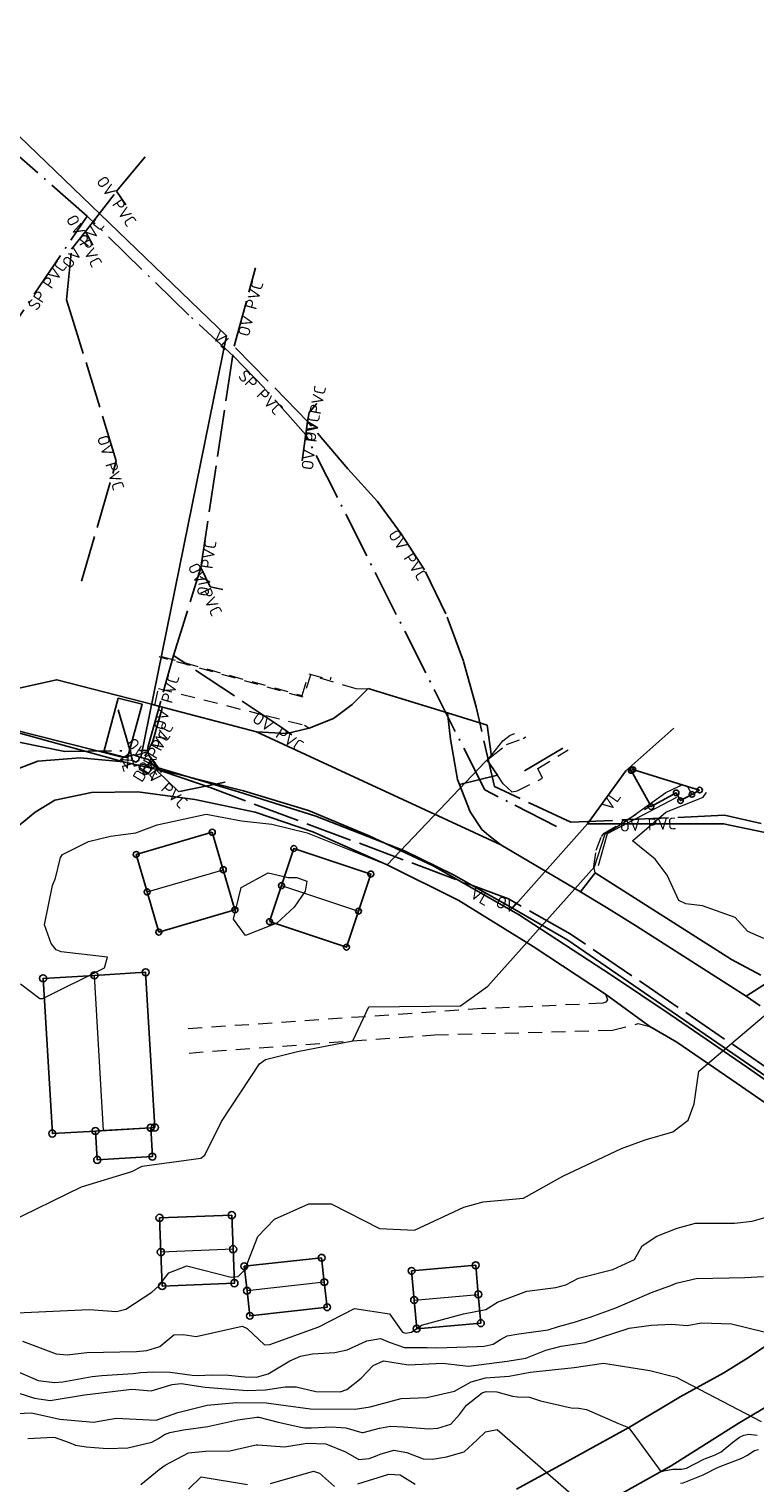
# Model space of a CAD drawing. Header units: metres. Extents: x 0 to 385757, y 0 to 6885278.
# Tile 84 of 108: x 308937 to 309015, y 6884476 to 6884632. Entities that reach past the tile are written whole.
import ezdxf

# ---------------------------------------------------------------- set-up
doc = ezdxf.new("R2010")
doc.units = ezdxf.units.M
for name, pattern in [('Drensledning', [8, 5, -0.9, 0.2, -0.8, 0.2, -0.9]), ('Overvann', [6, 5, -1]), ('Spillvann', [7, 5, -0.9, 0.2, -0.9]), ('STVEGKANT', [2.5, 1.5, -1])]:
    doc.linetypes.add(name, pattern=pattern)
for name, color, linetype in [('K--DI---', 7, 'Continuous'), ('K--DI---05009--TaksprangBunn', 9, 'Continuous'), ('K--DI---05014--Takkant-HUS_PRIKK', 8, 'Continuous'), ('K--DI---07536--GangfeltAvgrensning', 9, 'Continuous'), ('K--DI---09111--KantUtsnitt', 9, 'Continuous'), ('K--DI---Gjerde', 9, 'Continuous'), ('K--DI---LednTraseseksjon-DR-Sosiinfo', 9, 'Continuous'), ('K--DI---LednTraseseksjon-OV-Sosiinfo', 9, 'Continuous'), ('K--DI---LednTraseseksjon-SP-Sosiinfo', 9, 'Continuous'), ('K--DI---LednTraseseksjon-VL-Sosiinfo', 9, 'Continuous'), ('K--DI---VegAnnenAvgrensning', 9, 'Continuous'), ('K--DI---VegFiktivGrense', 9, 'Continuous')]:
    doc.layers.add(name, color=color, linetype=linetype)
for name, color, linetype, lineweight in [('K--DI---05081--Taksprang-HUSDIV', 8, 'Continuous', 9), ('K--DI---06002--MurLoddrett-STMUR', 8, 'STREK MED BDS208', 9), ('K--DI---07007--AnnetVegarealAvgrensning-STVEGKANT', 252, 'STVEGKANT', 20), ('K--DI---07018--Vegdekkekant-VKANT', 250, 'Continuous', 25), ('K--DI---08000--LednTraseseksjon-Drens', 32, 'Drensledning', 25), ('K--DI---08000--LednTraseseksjon-Over vann', 7, 'Overvann', 25), ('K--DI---08000--LednTraseseksjon-Spillvann', 3, 'Spillvann', 25), ('K--DI---08000--LednTraseseksjon-Vann', 5, 'Continuous', 25), ('K--DI---Høydekurve-KURVE', 8, 'Continuous', 9), ('K--DI---Høydekurve-TKURVE', 7, 'Continuous', 20), ('K--DI---Mønelinje-HUSDIV', 8, 'Continuous', 9)]:
    doc.layers.add(name, color=color, linetype=linetype, lineweight=lineweight)
doc.layers.add('K--DI---HUS_PRIKK', color=7, linetype='Continuous', true_color=0x000000)
doc.styles.add('Focus CAT', font='isocpeur.ttf')
doc.linetypes.add('STREK MED BDS208', pattern='A,3.5,[208,BDS.shx,S=128,R=0,X=0,Y=0]', length=3.5)

# ---------------------------------------------------------------- blocks, each defined once
blk = doc.blocks.new('BDS199')
at = {"layer": 'K--DI---'}
blk.add_circle((0, 0), 5, dxfattribs=at)

msp = doc.modelspace()

# ---------------------------------------------------------------- linework, layer by layer
at = {"layer": 'K--DI---05009--TaksprangBunn', "linetype": 'Continuous', "elevation": 9.24}
msp.add_lwpolyline([(308944.49, 6884514.09), (308950.39, 6884514.44)], dxfattribs=at)
at = {"layer": 'K--DI---05014--Takkant-HUS_PRIKK'}
for points in [[(309009.04, 6884550.53, 7.59), (309008.21, 6884550.07, 8.06), (309006.99, 6884549.4, 7.26), (309006.53, 6884550.24, 7.26), (309003.85, 6884548.76, 6.32), (309001.72, 6884552.62, 6.31), (309001.9, 6884552.72, 6.39)], [(308956.97, 6884546.02, 8.51), (308948.84, 6884543.65, 8.51), (308950.01, 6884539.64, 11.51), (308951.26, 6884535.35, 8.51), (308959.39, 6884537.73, 8.51), (308958.14, 6884542.02, 11.51), (308956.97, 6884546.02, 8.51)], [(308972.59, 6884537.59, 9.42), (308973.91, 6884541.56, 7.01), (308965.69, 6884544.29, 7.03), (308964.37, 6884540.32, 9.57)], [(308964.37, 6884540.32, 9.57), (308963.09, 6884536.47, 7.26)], [(308963.09, 6884536.47, 7.26), (308971.31, 6884533.74, 7), (308972.59, 6884537.59, 9.42)], [(308950.39, 6884514.44, 9.59), (308950.83, 6884514.47, 9.26), (308949.85, 6884531.06, 9.26), (308944.38, 6884530.73, 13.47), (308938.9, 6884530.41, 9.26), (308939.88, 6884513.82, 9.26), (308944.49, 6884514.09, 12.8)], [(308944.49, 6884514.09, 9.24), (308944.68, 6884511.01, 7.16), (308950.57, 6884511.36, 7.16), (308950.39, 6884514.44, 9.24)], [(308959.05, 6884505.1, 7.29), (308951.34, 6884504.81, 7.29), (308951.48, 6884501.16, 9.61), (308951.62, 6884497.53, 7.29), (308959.33, 6884497.83, 7.29), (308959.19, 6884501.46, 9.61), (308959.05, 6884505.1, 7.29)], [(308968.65, 6884500.55, 7.4), (308960.39, 6884499.64, 7.4), (308960.68, 6884497.02, 9.62), (308960.98, 6884494.34, 7.4), (308969.24, 6884495.26, 7.4), (308968.94, 6884497.94, 9.62), (308968.65, 6884500.55, 7.4)], [(308978.26, 6884499.15, 8.35), (308978.54, 6884496.03, 9.98), (308978.81, 6884492.96, 8.35), (308985.66, 6884493.56, 8.35), (308985.39, 6884496.63, 9.98), (308985.12, 6884499.75, 8.35), (308978.26, 6884499.15, 8.35)]]:
    msp.add_polyline3d(points, dxfattribs=at)
at = {"layer": 'K--DI---05081--Taksprang-HUSDIV'}
msp.add_polyline3d([(308950.39, 6884514.44, 9.59), (308945.36, 6884514.15, 13.47), (308944.49, 6884514.09, 12.8)], dxfattribs=at)
at = {"layer": 'K--DI---06002--MurLoddrett-STMUR'}
msp.add_polyline3d([(309006.55, 6884549.74, 5.39), (308999.17, 6884545.85, 5.35), (308998.21, 6884542.44, 4.74)], dxfattribs=at)
at = {"layer": 'K--DI---07007--AnnetVegarealAvgrensning-STVEGKANT'}
for points in [[(308973.57, 6884561.31, 2.71), (308972.33, 6884561.35, 2.71), (308967.47, 6884562.82, 2.7), (308966.67, 6884560.46, 2.68), (308951.3, 6884564.76, 2.47)], [(308951.56, 6884564.82, 2.27), (308966.56, 6884560.63, 2.32), (308967.27, 6884562.96, 2.32), (308969.6, 6884562.32, 2.32), (308969.67, 6884562.59, 2.32)], [(308950.82, 6884559.62, 2.44), (308951.21, 6884561.38, 2.5)], [(308951.21, 6884561.38, 2.5), (308962.68, 6884558.51, 2.7), (308966.82, 6884557.48, 2.71), (308967.33, 6884557.15, 2.79)], [(308986.8, 6884554.12, 3.01), (308988.39, 6884555.39, 2.91), (308990.2, 6884556.06, 2.92), (308990.47, 6884556.22, 2.91)], [(308988.99, 6884550.35, 3.34), (308989.54, 6884550.44, 3.34), (308992.26, 6884551.8, 3.67), (308991.75, 6884552.85, 3.67), (308995.01, 6884554.83, 3.69)], [(308988.99, 6884550.35, 3.34), (308988.04, 6884551.21, 3.33), (308987.46, 6884552.11, 3.28)], [(308997.89, 6884541.67, 3.99), (308997.72, 6884542.36, 3.99), (308998, 6884544.11, 3.99), (308998.55, 6884545.56, 3.99), (308998.83, 6884545.91, 3.97), (309003.8, 6884548.85, 3.91)], [(308998.97, 6884528.73, 4.38), (308999.21, 6884528.1, 4.39), (308999.02, 6884527.88, 4.39), (308998.71, 6884527.74, 4.39), (308985.81, 6884527.17, 4.43), (308954.36, 6884525.01, 3.87)], [(308954.5, 6884522.43, 3.87), (308980.72, 6884524.37, 4.06), (308999.72, 6884524.86, 4.29), (309002.47, 6884525.58, 4.3), (309003.71, 6884525.26, 4.38)]]:
    msp.add_polyline3d(points, dxfattribs=at)
at = {"layer": 'K--DI---07018--Vegdekkekant-VKANT', "flags": 128}
for points, elevation in [([(308940.33, 6884562.33), (308940.35, 6884562.32)], 2.15), ([(308973.57, 6884561.31), (308973.61, 6884561.38)], 2.71)]:
    msp.add_lwpolyline(points, dxfattribs=dict(at, elevation=elevation))
at = {"layer": 'K--DI---07018--Vegdekkekant-VKANT'}
for points in [[(308940.35, 6884562.32, 2.15), (308950.62, 6884559.67, 2.44), (308950.82, 6884559.62, 2.44)], [(308967.33, 6884557.15, 2.79), (308969.91, 6884558.19, 2.73), (308971.92, 6884559.69, 2.73), (308973.57, 6884561.31, 2.71)], [(308950.82, 6884559.62, 2.44), (308961.68, 6884556.74, 2.67)], [(308983.38, 6884551.14, 3.02), (308983.18, 6884551.66, 3), (308982.42, 6884555.97, 2.91), (308982.11, 6884558.78, 2.84)], [(308961.68, 6884556.74, 2.67), (308964.92, 6884556.58, 2.73), (308967.33, 6884557.15, 2.79)], [(308947.48, 6884553.56, 2.29), (308942.85, 6884553.96, 2.2), (308938.34, 6884553.63, 2.19), (308934.42, 6884552.14, 2.2), (308932.31, 6884550.6, 2.2), (308930.49, 6884548.48, 2.22), (308929.62, 6884546.84, 2.22), (308929.01, 6884544.18, 2.23), (308929, 6884540.73, 2.27), (308928.84, 6884536, 2.34), (308926.23, 6884527.36, 2.49), (308922.42, 6884515.51, 2.55), (308919.24, 6884508.11, 2.6), (308917.1, 6884504.24, 2.61), (308914.1, 6884499.71, 2.62), (308911.13, 6884496.27, 2.71), (308908.54, 6884493.81, 2.89), (308904.19, 6884491.14, 2.97), (308898.25, 6884488.1, 3.34), (308889.82, 6884485.11, 3.77), (308890.49, 6884482.85, 3.8)], [(309025.32, 6884509.99, 6.18), (309024.97, 6884510.81, 6.14), (309024.31, 6884512, 6), (309023.01, 6884513.75, 5.74), (309021.3, 6884515.67, 5.69), (309018.53, 6884517.83, 5.69), (309014.16, 6884520.88, 5.4), (309005.89, 6884526.53, 4.82), (308999.61, 6884530.76, 4.2), (308989.69, 6884537.22, 3.79), (308980.56, 6884542.42, 3.06), (308973.72, 6884545.65, 2.9), (308967.24, 6884548.35, 2.66), (308960.31, 6884550.45, 2.47), (308953.39, 6884552.2, 2.41), (308947.48, 6884553.56, 2.29)], [(308986.8, 6884554.12, 3.01), (308986.34, 6884553.73, 2.97), (308987.46, 6884552.11, 3.28)], [(308998.97, 6884528.73, 4.38), (308991.26, 6884533.8, 4.06), (308983.32, 6884538.72, 3.56), (308975.66, 6884542.53, 3), (308967.7, 6884546.06, 2.86), (308961.55, 6884548.16, 2.64), (308955.11, 6884549.52, 2.58), (308949, 6884550.34, 2.58), (308944.05, 6884550.27, 2.56), (308940.16, 6884549.46, 2.55), (308938.05, 6884548.18, 2.52), (308936.22, 6884546.66, 2.53)], [(308987.81, 6884544.67, 3.44), (308986.53, 6884545.66, 3.39), (308985.76, 6884546.33, 3.38), (308984.53, 6884548.2, 3.15), (308983.38, 6884551.14, 3.02)], [(308996.3, 6884539.64, 3.82), (308987.81, 6884544.67, 3.44)], [(309015.58, 6884530.75, 4.83), (309012.44, 6884532.42, 4.61), (308997.89, 6884541.67, 3.99)], [(309014, 6884528.5, 4.73), (309002.3, 6884535.97, 4.12), (308999.1, 6884537.98, 3.95), (308996.3, 6884539.64, 3.82)], [(309015.52, 6884527.47, 4.89), (309014, 6884528.5, 4.73)], [(309023.97, 6884505.82, 6.47), (309023.41, 6884508.91, 6.19), (309022.55, 6884510.67, 6.07), (309021.27, 6884512.51, 5.95), (309019.98, 6884513.85, 5.79), (309018.36, 6884515.29, 5.71), (309016.03, 6884517.12, 5.51), (309012.47, 6884519.56, 5.3), (309006.59, 6884523.58, 4.86), (309003.71, 6884525.26, 4.38)], [(308986.85, 6884468.15, 11.49), (308994.08, 6884471.8, 11.19), (309000.02, 6884474.98, 10.54), (309006, 6884478.3, 9.88), (309013.15, 6884482.85, 9.21), (309019.74, 6884486.77, 8.43), (309024.96, 6884489.89, 8), (309031.18, 6884492.99, 7.67), (309034.93, 6884494.77, 7.68), (309037.15, 6884495.68, 7.68), (309038.02, 6884495.82, 7.85)], [(309016.23, 6884491.21, 8.43), (309014.27, 6884489.88, 8.58), (309011.61, 6884488.26, 8.91), (309006.95, 6884485.67, 9.6), (309001.53, 6884482.46, 9.99), (308995.22, 6884478.95, 10.63), (308989.48, 6884475.81, 11.12)]]:
    msp.add_polyline3d(points, dxfattribs=at)
at = {"layer": 'K--DI---07536--GangfeltAvgrensning'}
msp.add_polyline3d([(308946.9094, 6884560.3502, 2.13), (308945.3694, 6884554.6102, 2.04), (308947.9194, 6884553.9702, 2.04), (308949.4694, 6884559.7102, 2.26), (308946.9094, 6884560.3502, 2.13)], dxfattribs=at)
at = {"layer": 'K--DI---07536--GangfeltAvgrensning', "linetype": 'Continuous'}
msp.add_polyline3d([(308946.91, 6884560.35, 2.13), (308945.37, 6884554.61, 2.04), (308947.92, 6884553.97, 2.04), (308949.47, 6884559.71, 2.26), (308946.91, 6884560.35, 2.13)], dxfattribs=at)
at = {"layer": 'K--DI---08000--LednTraseseksjon-Drens'}
for points in [[(308941.2, 6884554.66), (308950.12, 6884554.76), (308950.63, 6884555.74), (308951.6, 6884559.27)], [(308949.76, 6884554.17), (308950.12, 6884554.76)]]:
    msp.add_lwpolyline(points, dxfattribs=at)
at = {"layer": 'K--DI---08000--LednTraseseksjon-Over vann'}
for points in [[(308941.8, 6884601.69), (308941.41, 6884602.92), (308941.93, 6884608.35), (308943.43, 6884610.24), (308946.75, 6884614.54), (308949.81, 6884618.22)], [(308947.74, 6884613.08), (308946.75, 6884614.54)], [(308944.21, 6884608.78), (308943.43, 6884610.24)], [(308959.31, 6884597.96), (308961.6, 6884606.34)], [(308943.01, 6884572.84), (308946.71, 6884585.7), (308941.8, 6884601.69)], [(308952.82, 6884564.93), (308955.75, 6884574.32), (308959.31, 6884597.96)], [(308987.12, 6884550.93), (308985.15, 6884559.44), (308983.81, 6884564.31), (308981.94, 6884569.36), (308979.64, 6884574.08), (308977.16, 6884577.9), (308974.61, 6884581.37), (308971.46, 6884584.88), (308967.13, 6884589.93), (308959.31, 6884597.96)], [(308968.13, 6884591.83), (308967.32, 6884590.88), (308967.13, 6884589.93)], [(308966.59, 6884585.73), (308967.13, 6884589.93)], [(308958.1, 6884571.97), (308956.75, 6884572.25), (308955.75, 6884574.32)], [(308950.13, 6884555.21), (308952.82, 6884564.93)], [(308965.48, 6884556.43), (308964.34, 6884557.27), (308952.82, 6884564.93)], [(308941.2, 6884554.66), (308922.78, 6884558.39)], [(308950.13, 6884555.21), (308950.07, 6884555), (308950.16, 6884554.28), (308951.4, 6884552.64), (308956.76, 6884550.79)], [(309113.62, 6884453.86), (309099.41, 6884462.4), (309090.39, 6884464.67), (309085.33, 6884469.88), (309021.62, 6884517.16), (308995.22, 6884535.18), (308988.61, 6884538.89), (308956.76, 6884550.79), (308951.4, 6884552.64), (308950.82, 6884553.43), (308950.16, 6884554.28), (308950.07, 6884555), (308950.13, 6884555.21)], [(309080.02, 6884532.55), (309011.71, 6884547.84), (308995.28, 6884547.09), (308987.12, 6884550.93)]]:
    msp.add_lwpolyline(points, dxfattribs=at)
msp.add_polyline3d([(308958.35, 6884551.37, 3.41), (308953.4, 6884550.35, 3.6), (308951.13, 6884552.54, 0), (308950.82, 6884553.43, 0)], dxfattribs=at)
at = {"layer": 'K--DI---08000--LednTraseseksjon-Spillvann'}
for points in [[(308943.6, 6884611.88), (308933.05, 6884621.13), (308931.37, 6884622.58), (308922.47, 6884630.5), (308920.45, 6884631.86)], [(308934.04, 6884597.71), (308943.6, 6884611.88)], [(308993.76, 6884546.64), (308986.08, 6884550.55), (308966.96, 6884588.5), (308962.58, 6884593.46), (308959.24, 6884596.89), (308954.47, 6884601.28), (308943.6, 6884611.88)]]:
    msp.add_lwpolyline(points, dxfattribs=at)
at = {"layer": 'K--DI---08000--LednTraseseksjon-Vann'}
for points in [[(308949.33, 6884554), (308958.49, 6884599.06), (308925.72, 6884630.61)], [(308949.33, 6884554), (308948.54, 6884554.29), (308947.48, 6884554), (308913.94, 6884562.49)], [(308949.2, 6884554.05), (308949.08, 6884553.69), (308948.8, 6884553.53), (308948.44, 6884553.69), (308948.33, 6884554.07), (308948.27, 6884554.46), (308946.9, 6884559.11)], [(308989.03, 6884537.9), (308997.06, 6884546.91), (309001.15, 6884552.57), (309006.29, 6884557.16)], [(309088.58, 6884452.43), (309088.59, 6884461.94), (309087.58, 6884466.16), (309084.71, 6884469.54), (309021.44, 6884516.27), (308994.95, 6884534.49), (308989.03, 6884537.9), (308982.73, 6884541.48), (308977.52, 6884544.04), (308968.02, 6884547.74), (308959.78, 6884550.35), (308950.82, 6884553.03), (308950.16, 6884553.81), (308949.33, 6884554)]]:
    msp.add_lwpolyline(points, dxfattribs=at)
msp.add_polyline3d([(308997.06, 6884546.91, 0), (309011.6, 6884546.94, 5.26), (309032.1, 6884542.64, 5.31), (309032.1, 6884534.71, 5.4)], dxfattribs=at)
at = {"layer": 'K--DI---09111--KantUtsnitt', "linetype": 'Continuous'}
for points in [[(308940.33, 6884562.33), (308926.68, 6884559.29)], [(308982.11, 6884558.78), (308973.61, 6884561.38)], [(308986.35, 6884557.48), (308982.11, 6884558.78)], [(309009.04, 6884550.53), (309007.73, 6884550.93), (309001.9, 6884552.72)]]:
    msp.add_lwpolyline(points, dxfattribs=at)
for points, elevation in [([(308940.33, 6884562.33), (308940.35, 6884562.32)], 2.15), ([(308973.57, 6884561.31), (308973.61, 6884561.38)], 2.71), ([(309003.71, 6884525.26), (308998.97, 6884528.73)], 4.38)]:
    msp.add_lwpolyline(points, dxfattribs=dict(at, elevation=elevation))
for points in [[(308940.35, 6884562.32, 2.15), (308950.62, 6884559.67, 2.44), (308950.82, 6884559.62, 2.44)], [(308967.33, 6884557.15, 2.79), (308969.91, 6884558.19, 2.73), (308971.92, 6884559.69, 2.73), (308973.57, 6884561.31, 2.71)], [(308926.68, 6884559.29, 2.17), (308947.48, 6884553.56, 2.29)], [(308950.82, 6884559.62, 2.44), (308961.68, 6884556.74, 2.67)], [(308983.38, 6884551.14, 3.02), (308983.18, 6884551.66, 3), (308982.42, 6884555.97, 2.91), (308982.11, 6884558.78, 2.84)], [(308961.68, 6884556.74, 2.67), (308964.92, 6884556.58, 2.73), (308967.33, 6884557.15, 2.79)], [(308961.68, 6884556.74, 2.67), (308987.81, 6884544.67, 3.44)], [(308986.35, 6884557.48, 2.85), (308986.8, 6884554.12, 3.01)], [(308947.48, 6884553.56, 2.29), (308942.85, 6884553.96, 2.2), (308938.34, 6884553.63, 2.19), (308934.42, 6884552.14, 2.2), (308932.31, 6884550.6, 2.2), (308930.49, 6884548.48, 2.22), (308929.62, 6884546.84, 2.22), (308929.01, 6884544.18, 2.23), (308929, 6884540.73, 2.27), (308928.84, 6884536, 2.34), (308926.23, 6884527.36, 2.49), (308922.42, 6884515.51, 2.55), (308919.24, 6884508.11, 2.6), (308917.1, 6884504.24, 2.61), (308914.1, 6884499.71, 2.62), (308911.13, 6884496.27, 2.71), (308908.54, 6884493.81, 2.89), (308904.19, 6884491.14, 2.97), (308898.25, 6884488.1, 3.34), (308889.82, 6884485.11, 3.77), (308890.49, 6884482.85, 3.8)], [(309025.32, 6884509.99, 6.18), (309024.97, 6884510.81, 6.14), (309024.31, 6884512, 6), (309023.01, 6884513.75, 5.74), (309021.3, 6884515.67, 5.69), (309018.53, 6884517.83, 5.69), (309014.16, 6884520.88, 5.4), (309005.89, 6884526.53, 4.82), (308999.61, 6884530.76, 4.2), (308989.69, 6884537.22, 3.79), (308980.56, 6884542.42, 3.06), (308973.72, 6884545.65, 2.9), (308967.24, 6884548.35, 2.66), (308960.31, 6884550.45, 2.47), (308953.39, 6884552.2, 2.41), (308947.48, 6884553.56, 2.29)], [(308986.8, 6884554.12, 3.01), (308986.34, 6884553.73, 2.97), (308987.46, 6884552.11, 3.28)], [(308987.46, 6884552.11, 3.28), (308983.38, 6884551.14, 3.02)], [(308998.97, 6884528.73, 4.38), (308991.26, 6884533.8, 4.06), (308983.32, 6884538.72, 3.56), (308975.66, 6884542.53, 3), (308967.7, 6884546.06, 2.86), (308961.55, 6884548.16, 2.64), (308955.11, 6884549.52, 2.58), (308949, 6884550.34, 2.58), (308944.05, 6884550.27, 2.56), (308940.16, 6884549.46, 2.55), (308938.05, 6884548.18, 2.52), (308936.22, 6884546.66, 2.53)], [(308987.81, 6884544.67, 3.44), (308986.53, 6884545.66, 3.39), (308985.76, 6884546.33, 3.38), (308984.53, 6884548.2, 3.15), (308983.38, 6884551.14, 3.02)], [(308996.3, 6884539.64, 3.82), (308987.81, 6884544.67, 3.44)], [(308997.89, 6884541.67, 3.99), (308996.3, 6884539.64, 3.82)], [(309015.58, 6884530.75, 4.83), (309012.44, 6884532.42, 4.61), (308997.89, 6884541.67, 3.99)], [(309014, 6884528.5, 4.73), (309002.3, 6884535.97, 4.12), (308999.1, 6884537.98, 3.95), (308996.3, 6884539.64, 3.82)], [(309014, 6884528.5, 4.73), (309017.19, 6884530.53, 4.9)], [(309015.52, 6884527.47, 4.89), (309014, 6884528.5, 4.73)], [(309023.97, 6884505.82, 6.47), (309023.41, 6884508.91, 6.19), (309022.55, 6884510.67, 6.07), (309021.27, 6884512.51, 5.95), (309019.98, 6884513.85, 5.79), (309018.36, 6884515.29, 5.71), (309016.03, 6884517.12, 5.51), (309012.47, 6884519.56, 5.3), (309006.59, 6884523.58, 4.86), (309003.71, 6884525.26, 4.38)], [(308986.85, 6884468.15, 11.49), (308994.08, 6884471.8, 11.19), (309000.02, 6884474.98, 10.54), (309006, 6884478.3, 9.88), (309013.15, 6884482.85, 9.21), (309019.74, 6884486.77, 8.43), (309024.96, 6884489.89, 8), (309031.18, 6884492.99, 7.67), (309034.93, 6884494.77, 7.68), (309037.15, 6884495.68, 7.68), (309038.02, 6884495.82, 7.85)], [(309016.23, 6884491.21, 8.43), (309014.27, 6884489.88, 8.58), (309011.61, 6884488.26, 8.91), (309006.95, 6884485.67, 9.6), (309001.53, 6884482.46, 9.99), (308995.22, 6884478.95, 10.63), (308989.48, 6884475.81, 11.12)]]:
    msp.add_polyline3d(points, dxfattribs=at)
at = {"layer": 'K--DI---Gjerde', "linetype": 'Continuous'}
msp.add_polyline3d([(308994.41, 6884555.01, 4.57), (308990.34, 6884552.59, 4.53)], dxfattribs=at)
at = {"layer": 'K--DI---Høydekurve-KURVE', "flags": 128}
for points, elevation in [([(308936.49, 6884529.83), (308938.54, 6884528.27), (308938.87, 6884528.24), (308945.47, 6884531.54), (308945.77, 6884532.68), (308940.81, 6884533.25), (308940.3, 6884533.46), (308939.74, 6884534.13), (308939.04, 6884536.14), (308939.88, 6884540.33), (308940.23, 6884541.13), (308940.75, 6884543.34), (308940.96, 6884543.66), (308943.76, 6884545.02), (308946.08, 6884545.61), (308948.79, 6884545.97), (308951.07, 6884546.8), (308956.31, 6884547.94), (308960.1, 6884547.23), (308963.32, 6884546.89), (308967.12, 6884545.97), (308975.66, 6884542.53), (308986.83, 6884554.29), (308988.02, 6884555.8), (308988.78, 6884556.41), (308989.28, 6884556.58)], 3), ([(308935.12, 6884504.29), (308942.98, 6884508.13), (308948.36, 6884509.76), (308949.48, 6884510.32), (308955.74, 6884511.18), (308956.19, 6884511.51), (308957.97, 6884515.11), (308962.03, 6884521.26), (308962.66, 6884521.73), (308966.07, 6884522.6), (308971.98, 6884523.72), (308973.69, 6884527.35), (308983.48, 6884527.46), (308986.42, 6884529.59), (308997.8, 6884542.34), (308998.94, 6884545.87), (309000.95, 6884547.05), (309005.42, 6884550.27), (309006.85, 6884550.96), (309007.12, 6884551.12)], 4), ([(308963.87, 6884536.32), (308960.51, 6884535), (308959.22, 6884536.75), (308960.07, 6884540.11), (308962.93, 6884541.68), (308965.07, 6884541.2), (308966, 6884541.19), (308967.08, 6884540.78), (308966.9, 6884539.72), (308965.72, 6884538.02), (308963.87, 6884536.32)], 4), ([(308936.68, 6884491.65), (308940.29, 6884490.27), (308941.48, 6884490.19), (308943.58, 6884490.42), (308948.86, 6884490.53), (308949.98, 6884490.64), (308951.37, 6884491.07), (308952.86, 6884492.31), (308953.87, 6884492.36), (308955.23, 6884492.13), (308960.17, 6884493.23), (308960.69, 6884492.99), (308962.54, 6884491.24), (308963.11, 6884491.29), (308968.37, 6884493.18), (308972.15, 6884495.11), (308975.91, 6884494.55), (308977.3, 6884492.6), (308977.6, 6884492.48), (308978.24, 6884492.59), (308979.34, 6884493.35), (308983.8, 6884494.55), (308986.18, 6884495.01), (308987.45, 6884495.82), (308990.58, 6884496.98), (308993.67, 6884497.38), (308994.75, 6884497.64), (308996.11, 6884498.35), (308999.77, 6884499.29), (309002.09, 6884500.36), (309002.9, 6884501.81), (309004.48, 6884502.87), (309006.65, 6884503.72), (309008.59, 6884504.26), (309012.77, 6884504.23), (309014.65, 6884504.46), (309016.64, 6884505.04)], 6), ([(308936.41, 6884488.28), (308938.36, 6884487.43), (308940.1, 6884487.21), (308941, 6884487.29), (308944.12, 6884487.85), (308945.17, 6884487.96), (308948.51, 6884488.18), (308949.35, 6884488.27), (308950.7, 6884488.37), (308952.46, 6884488.32), (308954.81, 6884488), (308955.4, 6884487.96), (308956.97, 6884488.05), (308958.69, 6884488), (308960.45, 6884487.82), (308961.68, 6884487.78), (308962.94, 6884488.15), (308965.26, 6884489.55), (308966.39, 6884490.04), (308967.66, 6884490.29), (308970.06, 6884490.41), (308971.38, 6884490.7), (308973.48, 6884491.66), (308974.94, 6884491.91), (308975.88, 6884491.52), (308977.49, 6884490.97), (308978.81, 6884490.96), (308979.92, 6884490.97), (308980.96, 6884490.93), (308985.25, 6884491.06), (308986.02, 6884491.1), (308986.97, 6884491.33), (308987.76, 6884491.81), (308988.47, 6884492.19), (308989.72, 6884492.41), (308992.85, 6884492.85), (308993.97, 6884493.19), (308995.76, 6884493.71), (308996.43, 6884493.9), (308997.34, 6884494.21), (309000.1, 6884495.21), (309001.59, 6884495.84), (309003.91, 6884496.83), (309006.14, 6884497.67), (309006.52, 6884497.82), (309008.68, 6884498.33), (309012.19, 6884498.42), (309013.87, 6884498.44), (309015.86, 6884498.55)], 7), ([(308935.42, 6884486.36), (308937.98, 6884485.54), (308939.64, 6884485.3), (308943.32, 6884485.9), (308948.37, 6884486.51), (308950.45, 6884486.34), (308952.68, 6884487.02), (308953.65, 6884487.1), (308956.2, 6884486.72), (308960.7, 6884486.37), (308962.64, 6884486.43), (308964.75, 6884486.77), (308965.92, 6884486.76), (308968.02, 6884486.26), (308970.62, 6884486.22), (308971.35, 6884486.48), (308972.86, 6884487.69), (308974.15, 6884489.03), (308975.27, 6884489.55), (308977.92, 6884489.09), (308981.58, 6884489.28), (308984.33, 6884488.95), (308988.48, 6884489.48), (308990.48, 6884489.81), (308992.6, 6884490.68), (308994.26, 6884491.1), (308996.8, 6884491.48), (309001.5, 6884493.02), (309003.86, 6884493.36), (309006.03, 6884493.45), (309007.72, 6884493.31), (309009.24, 6884493.6), (309012.44, 6884493.47), (309026.12, 6884490.13)], 8), ([(308936.08, 6884483.9), (308937.64, 6884483.98), (308940.69, 6884483.29), (308944.28, 6884482.99), (308946.71, 6884483.41), (308950.96, 6884483.19), (308953.3, 6884484.02), (308956.44, 6884484.81), (308959.55, 6884485.07), (308962.71, 6884485.06), (308967.45, 6884484.39), (308972.24, 6884484.38), (308973.85, 6884484.62), (308977.14, 6884485.52), (308979.9, 6884485.61), (308982.84, 6884486.28), (308984.62, 6884487.3), (308986.16, 6884487.7), (308988.69, 6884487.89), (308990.92, 6884488.33), (308995.64, 6884488.81), (308998.76, 6884489.27), (309003.71, 6884488.5), (309006.53, 6884487.78), (309015.61, 6884483.06)], 9), ([(308949.35, 6884476.32), (308951.28, 6884477.91), (308951.94, 6884478.37), (308954.44, 6884479.7), (308956.26, 6884479.87), (308958.83, 6884479.91), (308961.67, 6884480.56), (308961.85, 6884480.57), (308964.68, 6884480.34), (308966.69, 6884480.68), (308967.08, 6884480.74), (308969.11, 6884480.68), (308971.2, 6884479.82), (308972.63, 6884478.98), (308973.73, 6884479.09), (308974.57, 6884479.42), (308974.89, 6884479.57), (308976.35, 6884480), (308977.77, 6884479.73), (308979.5, 6884479.06), (308980.51, 6884479.04), (308982, 6884479.26), (308983.89, 6884479.79), (308985.28, 6884481.08), (308986.16, 6884481.94), (308987.41, 6884482.18), (308997.75, 6884473.23)], 11), ([(309006.98, 6884476.46), (309007.27, 6884476.51), (309009.42, 6884477.34), (309010.07, 6884477.68), (309010.52, 6884477.93), (309010.81, 6884478.07), (309011.31, 6884478.28), (309013.53, 6884479.12), (309014.07, 6884479.41), (309014.91, 6884479.95), (309015.34, 6884480.05)], 11), ([(308954.44, 6884475.83), (308955.79, 6884477.14), (308960.72, 6884476.33)], 12), ([(308963.19, 6884476.44), (308967.79, 6884477.75), (308968.42, 6884477.52), (308970.02, 6884476.09)], 12), ([(308972.52, 6884476.38), (308975.83, 6884477.41), (308977.04, 6884477.36), (308978.65, 6884476.36)], 12)]:
    msp.add_lwpolyline(points, dxfattribs=dict(at, elevation=elevation))
at = {"layer": 'K--DI---Høydekurve-TKURVE', "flags": 128}
for points, elevation in [([(309015.89, 6884534.67), (309014.2, 6884535.41), (309012.82, 6884536.9), (309009.33, 6884538.15), (309007.58, 6884538.36), (309006.8, 6884538.74), (309005.58, 6884541.44), (309004.3, 6884543.13), (309001.88, 6884545.11), (309005.44, 6884548.16), (309009.42, 6884549.76), (309009.74, 6884550.24), (309009.76, 6884550.31)], 5), ([(308935.34, 6884494.61), (308943.8, 6884495.02), (308946.74, 6884494.8), (308947.73, 6884495.07), (308950.51, 6884496.88), (308951.25, 6884497.54), (308952.33, 6884498.92), (308954.25, 6884499.68), (308958.98, 6884498.48), (308959.73, 6884498.55), (308960.43, 6884499.27), (308961.83, 6884502.83), (308963.61, 6884504.68), (308967.27, 6884506.3), (308969.67, 6884506.3), (308974.84, 6884503.68), (308978.58, 6884503.49), (308983.84, 6884505.95), (308985.9, 6884506.51), (308990.23, 6884506.93), (308994.43, 6884509.26), (309000.68, 6884512.21), (309003.21, 6884513.16), (309006.17, 6884514.01), (309007.8, 6884515.25), (309008.45, 6884516.99), (309008.95, 6884520.5), (309016.86, 6884527.17)], 5), ([(308937.27, 6884481.24), (308939.98, 6884481.36), (308940.18, 6884481.33), (308941.68, 6884480.82), (308942.37, 6884480.53), (308943.5, 6884480.33), (308944.37, 6884480.27), (308945.76, 6884480.15), (308947.96, 6884480.25), (308950.51, 6884480.84), (308951.24, 6884481.24), (308951.87, 6884481.65), (308952.42, 6884481.88), (308953.89, 6884482.16), (308956.5, 6884482.51), (308959.71, 6884483.23), (308961.74, 6884483.53), (308961.95, 6884483.51), (308964, 6884482.98), (308966.42, 6884482.44), (308966.84, 6884482.39), (308967.58, 6884482.39), (308969.69, 6884482.47), (308971.24, 6884482.39), (308972.93, 6884481.89), (308973.09, 6884481.86), (308974.82, 6884482.33), (308976.01, 6884482.54), (308977.41, 6884482.47), (308980.11, 6884482.26), (308981.06, 6884482.34), (308982.45, 6884482.78), (308983.38, 6884483.78), (308984.13, 6884484.78), (308985.8, 6884486.13), (308986.24, 6884486.27), (308987.37, 6884486.21), (308989.05, 6884485.75), (308989.58, 6884485.69), (308990.85, 6884485.64), (308992.03, 6884485.25), (308995.31, 6884484.52), (308996.13, 6884484.48), (308996.96, 6884484.33), (309000.37, 6884482.82), (309001.43, 6884482.41), (309001.89, 6884481.79), (309004.89, 6884477.69), (309005.09, 6884477.73), (309005.21, 6884477.78), (309006.18, 6884477.95), (309007.11, 6884477.94), (309007.63, 6884478.05), (309009.49, 6884479.03), (309009.65, 6884479.1), (309010.51, 6884479.41), (309010.69, 6884479.47), (309011.35, 6884479.81), (309012.58, 6884480.85), (309013.3, 6884481.38), (309013.75, 6884481.6), (309014.29, 6884481.68), (309015.19, 6884481.6)], 10)]:
    msp.add_lwpolyline(points, dxfattribs=dict(at, elevation=elevation))
at = {"layer": 'K--DI---Mønelinje-HUSDIV', "flags": 128}
for points, elevation in [([(309007.73, 6884550.93), (309008.21, 6884550.07)], 8.06), ([(308950.01, 6884539.64), (308958.14, 6884542.02)], 11.51), ([(308945.36, 6884514.15), (308944.38, 6884530.73)], 13.47), ([(308959.19, 6884501.46), (308951.48, 6884501.16)], 9.61), ([(308968.94, 6884497.94), (308960.68, 6884497.02)], 9.62), ([(308978.54, 6884496.03), (308985.39, 6884496.63)], 9.98)]:
    msp.add_lwpolyline(points, dxfattribs=dict(at, elevation=elevation))
at = {"layer": 'K--DI---Mønelinje-HUSDIV'}
msp.add_polyline3d([(308964.37, 6884540.32, 9.57), (308972.59, 6884537.59, 9.42)], dxfattribs=at)
at = {"layer": 'K--DI---VegAnnenAvgrensning', "linetype": 'Continuous'}
for points in [[(308986.35, 6884557.48, 2.85), (308986.8, 6884554.12, 3.01)], [(308987.46, 6884552.11, 3.28), (308983.38, 6884551.14, 3.02)], [(308997.89, 6884541.67, 3.99), (308996.3, 6884539.64, 3.82)]]:
    msp.add_polyline3d(points, dxfattribs=at)
at = {"layer": 'K--DI---VegFiktivGrense', "linetype": 'Continuous', "elevation": 4.38}
msp.add_lwpolyline([(309003.71, 6884525.26), (308998.97, 6884528.73)], dxfattribs=at)
at = {"layer": 'K--DI---VegFiktivGrense', "linetype": 'Continuous'}
for points in [[(308926.68, 6884559.29, 2.17), (308947.48, 6884553.56, 2.29)], [(308961.68, 6884556.74, 2.67), (308987.81, 6884544.67, 3.44)], [(309014, 6884528.5, 4.73), (309017.19, 6884530.53, 4.9)]]:
    msp.add_polyline3d(points, dxfattribs=at)

# ---------------------------------------------------------------- block references
at = {"layer": 'K--DI---HUS_PRIKK', "linetype": 'Continuous'}
for p, xscale, yscale, rotation in [((309001.72, 6884552.62, 6.31), 0.05883217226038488, 0.05883217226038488, 29.05460400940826), ((309001.9, 6884552.72, 6.39), 0.05883217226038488, 0.05883217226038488, 29.05460400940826), ((309006.53, 6884550.24, 7.26), 0.05887505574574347, 0.05887505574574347, 208.9091836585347), ((309006.99, 6884549.4, 7.26), 0.05893572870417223, 0.05893572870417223, 118.7059525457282), ((309008.21, 6884550.07, 8.06), 0.05891510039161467, 0.05891510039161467, 208.7747246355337), ((309009.04, 6884550.53, 7.59), 0.0588494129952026, 0.0588494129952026, 208.9959595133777), ((309003.85, 6884548.76, 6.32), 0.05888059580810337, 0.05888059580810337, 118.8905055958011), ((308956.97, 6884546.02, 8.51), 0.06452114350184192, 0.06452114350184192, 196.2520857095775), ((308956.97, 6884546.02, 8.51), 0.06452114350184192, 0.06452114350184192, 196.2520857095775), ((308948.84, 6884543.65, 8.51), 0.06451274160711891, 0.06451274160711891, 286.2656912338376), ((308965.69, 6884544.29, 7.03), 0.06326948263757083, 0.06326948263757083, 251.6083586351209), ((308958.14, 6884542.02, 11.51), 0.06448899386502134, 0.06448899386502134, 106.3041980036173), ((308973.91, 6884541.56, 7.01), 0.06328024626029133, 0.06328024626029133, 161.6278066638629), ((308964.37, 6884540.32, 9.57), 0.06326948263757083, 0.06326948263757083, 251.6083586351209), ((308964.37, 6884540.32, 9.57), 0.06327022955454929, 0.06327022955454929, 251.6097088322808), ((308950.01, 6884539.64, 11.51), 0.06452563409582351, 0.06452563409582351, 286.2448177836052), ((308959.39, 6884537.73, 8.51), 0.06452563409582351, 0.06452563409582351, 106.2448177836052), ((308972.59, 6884537.59, 9.42), 0.06327022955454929, 0.06327022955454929, 71.60970882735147), ((308972.59, 6884537.59, 9.42), 0.06326948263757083, 0.06326948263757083, 71.60835863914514), ((308951.26, 6884535.35, 8.51), 0.06448109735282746, 0.06448109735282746, 16.31701890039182), ((308963.09, 6884536.47, 7.26), 0.06328024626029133, 0.06328024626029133, 341.6278066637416), ((308963.09, 6884536.47, 7.26), 0.06327022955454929, 0.06327022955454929, 251.6097088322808), ((308971.31, 6884533.74, 7), 0.06327022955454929, 0.06327022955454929, 71.60970882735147), ((308944.38, 6884530.73, 13.47), 0.07571496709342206, 0.07571496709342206, 183.3419438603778), ((308949.85, 6884531.06, 9.26), 0.07558545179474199, 0.07558545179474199, 183.4524165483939), ((308938.9, 6884530.41, 9.26), 0.0756695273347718, 0.0756695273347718, 273.3806322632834), ((308939.88, 6884513.82, 9.26), 0.07570327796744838, 0.07570327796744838, 3.351888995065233), ((308944.49, 6884514.09, 9.24), 0.07549491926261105, 0.07549491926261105, 273.5300066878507), ((308944.49, 6884514.09, 12.8), 0.07570327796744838, 0.07570327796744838, 3.351888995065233), ((308950.39, 6884514.44, 9.24), 0.07571178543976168, 0.07571178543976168, 93.34465031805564), ((308950.39, 6884514.44, 9.59), 0.0750674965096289, 0.0750674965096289, 3.900493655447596), ((308950.83, 6884514.47, 9.26), 0.0756695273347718, 0.0756695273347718, 93.38063226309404), ((308944.68, 6884511.01, 7.16), 0.07564602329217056, 0.07564602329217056, 3.400673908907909), ((308950.57, 6884511.36, 7.16), 0.07571178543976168, 0.07571178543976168, 93.34465031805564), ((308951.34, 6884504.81, 7.29), 0.07710150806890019, 0.07710150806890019, 272.1965695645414), ((308959.05, 6884505.1, 7.29), 0.07715452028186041, 0.07715452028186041, 182.1540787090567), ((308959.05, 6884505.1, 7.29), 0.07715452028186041, 0.07715452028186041, 182.1540787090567), ((308951.48, 6884501.16, 9.61), 0.07708644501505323, 0.07708644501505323, 272.2086599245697), ((308959.19, 6884501.46, 9.61), 0.07709399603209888, 0.07709399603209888, 92.20259816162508), ((308960.39, 6884499.64, 7.4), 0.07246737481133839, 0.07246737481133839, 276.3161884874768), ((308968.65, 6884500.55, 7.4), 0.07249706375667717, 0.07249706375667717, 186.286893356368), ((308968.65, 6884500.55, 7.4), 0.07249706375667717, 0.07249706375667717, 186.286893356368), ((308985.12, 6884499.75, 8.35), 0.07384653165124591, 0.07384653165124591, 184.9985724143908), ((308978.26, 6884499.15, 8.35), 0.0737067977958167, 0.0737067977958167, 275.1281910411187), ((308978.26, 6884499.15, 8.35), 0.0737067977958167, 0.0737067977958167, 275.1281910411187), ((308951.62, 6884497.53, 7.29), 0.07706201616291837, 0.07706201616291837, 2.228283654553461), ((308959.33, 6884497.83, 7.29), 0.07708644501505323, 0.07708644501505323, 92.2086599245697), ((308960.68, 6884497.02, 9.62), 0.07239567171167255, 0.07239567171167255, 276.3871170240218), ((308968.94, 6884497.94, 9.62), 0.072443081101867, 0.072443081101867, 96.34019174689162), ((308985.39, 6884496.63, 9.98), 0.07390350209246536, 0.07390350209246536, 94.94596654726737), ((308969.24, 6884495.26, 7.4), 0.07239567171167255, 0.07239567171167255, 96.38711702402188), ((308978.54, 6884496.03, 9.98), 0.07381676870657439, 0.07381676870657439, 275.0261104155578), ((308960.98, 6884494.34, 7.4), 0.07242768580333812, 0.07242768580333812, 6.355417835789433), ((308985.66, 6884493.56, 8.35), 0.07381676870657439, 0.07381676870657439, 95.02611041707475), ((308978.81, 6884492.96, 8.35), 0.07383868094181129, 0.07383868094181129, 5.005832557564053)]:
    msp.add_blockref('BDS199', p, dxfattribs=dict(at, xscale=xscale, yscale=yscale, rotation=rotation))

# ---------------------------------------------------------------- texts
at = {"layer": 'K--DI---LednTraseseksjon-DR-Sosiinfo', "linetype": 'Continuous', "char_height": 1.25, "attachment_point": 2, "style": 'Focus CAT'}
for insert, rotation in [((308950.375, 6884555.25), 62.507163), ((308949.94, 6884554.465), 58.609732)]:
    msp.add_mtext('DR PVC', dxfattribs=dict(at, insert=insert, rotation=rotation))
at = {"layer": 'K--DI---LednTraseseksjon-OV-Sosiinfo', "linetype": 'Continuous', "char_height": 1.25, "attachment_point": 2, "style": 'Focus CAT'}
for s, insert, rotation in [('OV PVC', (308947.245, 6884613.81), 304.140497), ('OV PVC', (308942.68, 6884609.295), 51.562699), ('OV PVC', (308943.82, 6884609.51), 298.113209), ('OV PVC', (308960.455, 6884602.15), 74.715959), ('OV PVC', (308967.32, 6884590.88), 78.690068), ('OV PVC', (308966.86, 6884587.83), 82.673593), ('OV PVC', (308946.71, 6884585.7), 287.06999), ('OV PVC', (308978.4, 6884575.99), 302.992224), ('OV PVC', (308955.75, 6884574.32), 81.436052), ('OV PVC', (308956.75, 6884572.25), 295.784807), ('OV PVC', (308951.475, 6884560.07), 74.530627), ('OV PVC', (308964.34, 6884557.27), 326.378853), ('OV PE', (308950.16, 6884554.28), 307.092837), ('OV PVC', (308952.265, 6884551.445, 1.8), 316.027617), ('OV PVC', (309003.495, 6884547.465), 2.613635), ('OV', (308988.61, 6884538.89), 339.512986)]:
    msp.add_mtext(s, dxfattribs=dict(at, insert=insert, rotation=rotation))
at = {"layer": 'K--DI---LednTraseseksjon-SP-Sosiinfo', "linetype": 'Continuous', "char_height": 1.25, "attachment_point": 2, "style": 'Focus CAT'}
for insert, rotation in [((308938.82, 6884604.795), 55.993847), ((308962.58, 6884593.46), 314.238358)]:
    msp.add_mtext('SP PVC', dxfattribs=dict(at, insert=insert, rotation=rotation))
at = {"layer": 'K--DI---LednTraseseksjon-VL-Sosiinfo', "linetype": 'Continuous', "char_height": 1.25, "attachment_point": 2, "style": 'Focus CAT'}
for insert, rotation in [((308958.49, 6884599.06), 316.086637), ((308948.44, 6884553.69), 286.144339), ((308948.01, 6884554.145), 15.300846), ((308999.105, 6884549.74), 54.147566), ((308985.88, 6884539.69), 330.392424)]:
    msp.add_mtext('VL', dxfattribs=dict(at, insert=insert, rotation=rotation))

doc.saveas('drawing.dxf')
